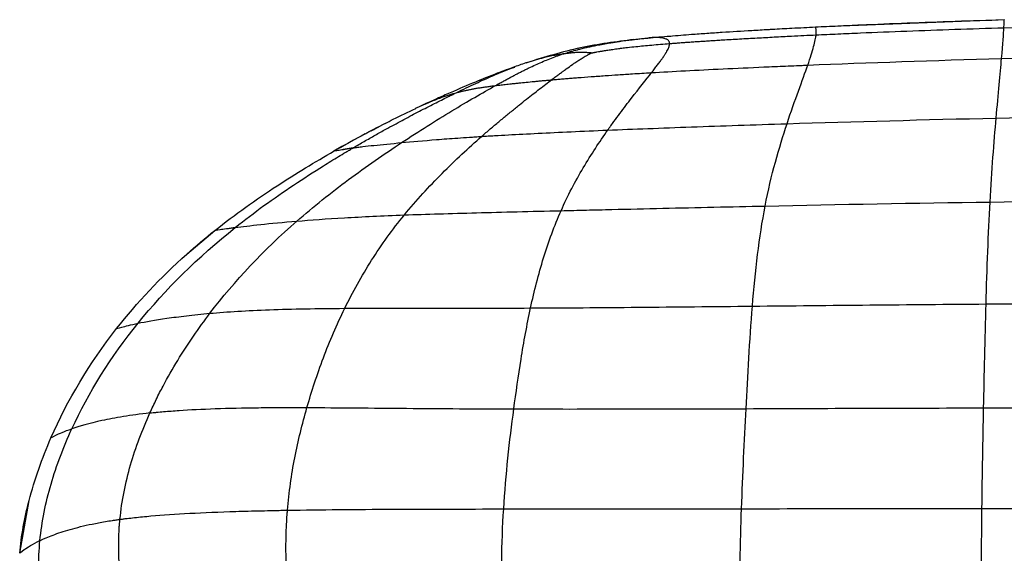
# Paper-space layout '_Right' of a CAD drawing. Header units: millimetres. Extents: x -152 to 619, y 0 to 682.
# Tile 4 of 10: x -93 to 24, y 458 to 522. Entities that reach past the tile are written whole.
import ezdxf

# ---------------------------------------------------------------- set-up
doc = ezdxf.new("R2010")
doc.units = ezdxf.units.MM

psp = doc.layouts.new('_Right')

# ---------------------------------------------------------------- linework, layer by layer
at = {"color": 7, "linetype": 'Continuous', "lineweight": 25}
for p, q in [((1.95, 520.88), (24.36, 521.75)), ((-17.97, 519.57), (-19.73, 519.36)), ((-16.66, 519.69), (-15.23, 519.8)), ((-32.32, 516.62), (-32.39, 516.6)), ((-33.84, 516.08), (-33.75, 516.12)), ((-44.77, 511.56), (-44.45, 511.7)), ((-52.93, 506.52), (-54.12, 506.33)), ((-72.68, 493.89), (-69.33, 496.72)), ((-69.19, 496.74), (-69.33, 496.72)), ((-80.87, 485.09), (-81, 485.05)), ((-88.67, 472.15), (-88.79, 472.08)), ((-92.5, 458.36), (-91.39, 464.62))]:
    psp.add_line(p, q, dxfattribs=at)
for points, knots in [([(1.95, 520.88), (2.39, 520.91), (2.83, 520.93), (3.71, 520.97), (5.04, 521.03), (6.39, 521.09), (9.12, 521.21), (10.97, 521.29), (16.59, 521.51), (20.44, 521.64), (24.36, 521.75)], [0, 0, 0, 0, 0.0625, 0.0625, 0.125, 0.25, 0.25, 0.5, 0.5, 1, 1, 1, 1]), ([(-16.66, 519.69), (-16.21, 519.73), (-15.34, 519.8), (-14.05, 519.91), (-12.59, 520.02), (-10.95, 520.14), (-8.57, 520.3), (-6.13, 520.45), (-4.29, 520.55), (-3.63, 520.59)], [0, 0, 0, 0, 0.10181, 0.200916, 0.298283, 0.43817, 0.578187, 0.846943, 1, 1, 1, 1]), ([(-3.63, 520.59), (-3.48, 520.6), (-3.33, 520.61), (-3.19, 520.61), (-2.41, 520.66), (-1.64, 520.7), (-0.86, 520.74), (0.08, 520.79), (1.02, 520.84), (1.95, 520.88)], [-0.000438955, -0.000438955, -0.000438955, -0.000438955, 0, 0, 0, 0.002332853, 0.002332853, 0.002332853, 0.005148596, 0.005148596, 0.005148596, 0.005148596]), ([(2.02, 519.94), (2.03, 520.09), (2.04, 520.22), (2.04, 520.44), (2.03, 520.53), (2, 520.68), (1.99, 520.74), (1.96, 520.83), (1.95, 520.85), (1.95, 520.87)], [0, 0, 0, 0, 0.25, 0.25, 0.5, 0.5, 0.75, 0.75, 1, 1, 1, 1]), ([(2.02, 519.94), (2.45, 519.96), (2.88, 519.98), (3.74, 520.02), (5.05, 520.08), (6.39, 520.14), (9.08, 520.25), (10.92, 520.32), (16.53, 520.54), (20.39, 520.67), (24.31, 520.79)], [0, 0, 0, 0, 0.0625, 0.0625, 0.125, 0.25, 0.25, 0.5, 0.5, 1, 1, 1, 1]), ([(-19.61, 519.39), (-21.73, 519.12), (-25.99, 518.58), (-30.22, 517.29), (-32.34, 516.63)], [0, 0, 0, 0, 0.4969483, 1, 1, 1, 1]), ([(-24.66, 517.79), (-24.64, 517.79), (-24.6, 517.8), (-24.55, 517.81), (-24.49, 517.82), (-24.45, 517.83), (-24.4, 517.84), (-24.34, 517.85), (-24.25, 517.87), (-24.17, 517.88), (-24.09, 517.9), (-23.93, 517.93), (-23.71, 517.97), (-23.54, 518), (-23.48, 518.01), (-23.48, 518.01), (-23.47, 518.01), (-23.42, 518.02), (-23.29, 518.04), (-22.98, 518.09), (-22.53, 518.16), (-21.92, 518.25), (-21.44, 518.31), (-21.17, 518.35), (-21.11, 518.36), (-21.1, 518.36), (-21.08, 518.36), (-20.84, 518.39), (-20.27, 518.46), (-19.4, 518.55), (-18.44, 518.65), (-17.48, 518.74), (-16.44, 518.82), (-15.73, 518.88), (-15.37, 518.91)], [0, 0, 0, 0, 0.00638, 0.012994, 0.016108, 0.026192, 0.02692, 0.032623, 0.046743, 0.056846, 0.057602, 0.073096, 0.111898, 0.129763, 0.130222, 0.130769, 0.131345, 0.131784, 0.150064, 0.173635, 0.234215, 0.299574, 0.375154, 0.388655, 0.390218, 0.391782, 0.39374, 0.396607, 0.470736, 0.578638, 0.67389, 0.777043, 0.885528, 1, 1, 1, 1]), ([(-23.86, 518.74), (-23.73, 518.76), (-23.47, 518.81), (-23.07, 518.89), (-22.69, 518.95), (-22.11, 519.05), (-21.17, 519.19), (-20.24, 519.31), (-19.35, 519.42), (-18.94, 519.47), (-18.41, 519.52), (-18.17, 519.55), (-17.97, 519.57)], [0, 0, 0, 0, 0.0706463, 0.1421749, 0.2149136, 0.2738561, 0.4441437, 0.7003195, 0.7421457, 0.8798844, 0.904296, 1, 1, 1, 1]), ([(-15.37, 518.91), (-15.37, 518.93), (-15.37, 518.97), (-15.38, 519.03), (-15.4, 519.12), (-15.45, 519.21), (-15.54, 519.31), (-15.63, 519.37), (-15.71, 519.42), (-15.81, 519.47), (-15.99, 519.53), (-16.3, 519.6), (-16.66, 519.62), (-17.01, 519.62), (-17.3, 519.62), (-17.61, 519.6), (-17.85, 519.58), (-17.97, 519.57)], [0, 0, 0, 0, 0.025155, 0.050491, 0.101613, 0.163284, 0.225392, 0.303638, 0.324279, 0.358801, 0.456276, 0.556437, 0.702479, 0.776385, 0.841366, 0.917645, 1, 1, 1, 1]), ([(-17.51, 515.46), (-17.45, 515.53), (-17.33, 515.69), (-17.16, 515.91), (-16.99, 516.13), (-16.83, 516.34), (-16.68, 516.54), (-16.53, 516.73), (-16.39, 516.92), (-16.27, 517.1), (-16.14, 517.27), (-16.03, 517.44), (-15.9, 517.64), (-15.75, 517.87), (-15.61, 518.12), (-15.5, 518.35), (-15.42, 518.56), (-15.38, 518.75), (-15.37, 518.86), (-15.37, 518.91)], [0, 0, 0, 0, 0.047349, 0.094429, 0.141252, 0.187832, 0.234184, 0.28032, 0.326254, 0.372, 0.417571, 0.462981, 0.508242, 0.590872, 0.67313, 0.755095, 0.836844, 0.918454, 1, 1, 1, 1]), ([(-15.37, 518.91), (-15.19, 518.93), (-14.83, 518.95), (-14.27, 519), (-13.71, 519.04), (-13.33, 519.07), (-13.13, 519.08)], [0, 0, 0, 0, 0.241159, 0.488301, 0.741261, 1, 1, 1, 1]), ([(-13.13, 519.08), (-12.92, 519.09), (-12.49, 519.13), (-11.83, 519.17), (-11.16, 519.21), (-10.47, 519.26), (-9.77, 519.3), (-8.63, 519.37), (-7.03, 519.47), (-5, 519.58), (-2.94, 519.69), (-1.1, 519.79), (0.56, 519.87), (1.53, 519.92), (2.02, 519.94)], [0, 0, 0, 0, 0.042562, 0.086089, 0.130563, 0.175965, 0.222275, 0.269473, 0.401229, 0.538897, 0.671434, 0.808325, 0.903303, 1, 1, 1, 1]), ([(1.03, 516.35), (1.33, 517.23), (1.56, 517.95), (1.81, 518.84), (1.87, 519.1), (1.95, 519.45), (1.98, 519.61), (2, 519.78), (2.01, 519.86), (2.02, 519.9), (2.02, 519.92), (2.02, 519.93), (2.02, 519.93), (2.02, 519.94)], [0, 0, 0, 0, 0.5, 0.5, 0.75, 0.75, 0.875, 0.9375, 0.96875, 0.984375, 0.992188, 0.992188, 1, 1, 1, 1]), ([(-29.37, 514.61), (-29.37, 514.61), (-29.36, 514.61), (-29.36, 514.61), (-29.34, 514.63), (-29.17, 514.75), (-28.88, 514.98), (-28.49, 515.27), (-28.15, 515.52), (-27.94, 515.67), (-27.85, 515.74), (-27.84, 515.75), (-27.84, 515.75), (-27.77, 515.8), (-27.45, 516.03), (-27.12, 516.26), (-26.75, 516.52), (-26.6, 516.63), (-26.43, 516.74), (-26.24, 516.86), (-26.01, 517.01), (-25.73, 517.19), (-25.55, 517.29), (-25.45, 517.36), (-25.42, 517.37), (-25.4, 517.39), (-25.32, 517.43), (-25.2, 517.5), (-25.09, 517.56), (-25.02, 517.6), (-25, 517.61), (-24.98, 517.62), (-24.95, 517.64), (-24.9, 517.66), (-24.85, 517.69), (-24.82, 517.71), (-24.79, 517.72), (-24.77, 517.74), (-24.73, 517.76), (-24.7, 517.77), (-24.67, 517.78), (-24.66, 517.79)], [0, 0, 0, 0, 0.0005138, 0.0009307, 0.0013472, 0.014709, 0.0975848, 0.172268, 0.2454198, 0.2999861, 0.3011611, 0.3026864, 0.3041348, 0.3053541, 0.3462637, 0.5014104, 0.5114094, 0.5851684, 0.6027462, 0.6207135, 0.7076176, 0.7561553, 0.8118518, 0.827045, 0.8277428, 0.8283179, 0.8454415, 0.8787484, 0.9103699, 0.921286, 0.9253244, 0.9258043, 0.9328019, 0.9460811, 0.9588578, 0.9655491, 0.9659818, 0.9799347, 0.9833005, 0.9917111, 1, 1, 1, 1]), ([(-28.04, 517.67), (-27.96, 517.69), (-27.79, 517.75), (-27.59, 517.81), (-27.34, 517.89), (-27.17, 517.94), (-26.99, 517.99), (-26.69, 518.08), (-26.34, 518.17), (-25.7, 518.34), (-25.14, 518.47), (-24.51, 518.61), (-24.14, 518.68), (-23.96, 518.72), (-23.86, 518.74)], [0, 0, 0, 0, 0.062707, 0.125855, 0.155918, 0.249268, 0.252207, 0.292232, 0.475526, 0.503307, 0.752226, 0.875925, 0.937849, 1, 1, 1, 1]), ([(-24.66, 517.79), (-24.67, 517.79), (-24.69, 517.79), (-24.72, 517.79), (-24.76, 517.8), (-24.79, 517.8), (-24.81, 517.8), (-24.85, 517.8), (-24.9, 517.81), (-24.94, 517.81), (-24.98, 517.82), (-25.06, 517.82), (-25.17, 517.83), (-25.27, 517.83), (-25.32, 517.84), (-25.34, 517.84), (-25.48, 517.85), (-25.71, 517.85), (-25.95, 517.85), (-26.09, 517.85), (-26.3, 517.84), (-26.63, 517.83), (-27.08, 517.79), (-27.46, 517.74), (-27.78, 517.7), (-27.95, 517.68), (-28.04, 517.67)], [0, 0, 0, 0, 0.008851, 0.017797, 0.02207, 0.036162, 0.03662, 0.043703, 0.064085, 0.078458, 0.078957, 0.094532, 0.144259, 0.179573, 0.180793, 0.182243, 0.198485, 0.305597, 0.393982, 0.41224, 0.430058, 0.584091, 0.709144, 0.842568, 0.920781, 1, 1, 1, 1]), ([(-36.04, 513.92), (-35.89, 514), (-35.59, 514.17), (-35.14, 514.42), (-34.71, 514.65), (-34.28, 514.88), (-33.86, 515.11), (-33.45, 515.32), (-33.05, 515.53), (-32.65, 515.73), (-32.26, 515.92), (-31.74, 516.17), (-31.11, 516.47), (-30.35, 516.8), (-29.59, 517.11), (-28.82, 517.4), (-28.3, 517.58), (-28.04, 517.67)], [0, 0, 0, 0, 0.054929, 0.109259, 0.16301, 0.216197, 0.268837, 0.320945, 0.372535, 0.423617, 0.474202, 0.524301, 0.623197, 0.720193, 0.815325, 0.908615, 1, 1, 1, 1]), ([(-32.25, 516.67), (-32.5, 516.58), (-33.01, 516.41), (-33.52, 516.23), (-33.78, 516.14)], [0, 0, 0, 0, 0.498261, 1, 1, 1, 1]), ([(-28.04, 517.67), (-28.21, 517.64), (-28.46, 517.6), (-28.8, 517.55), (-28.96, 517.51), (-29.44, 517.42), (-30.46, 517.21), (-31.64, 516.83), (-32.32, 516.62)], [0, 0, 0, 0, 0.143312, 0.217149, 0.262001, 0.268731, 0.580189, 1, 1, 1, 1]), ([(-33.72, 516.15), (-34.42, 515.9), (-35.96, 515.34), (-38.53, 514.3), (-40.92, 513.28), (-42.95, 512.38), (-43.97, 511.92), (-44.46, 511.69)], [0, 0, 0, 0, 0.201018, 0.442289, 0.720832, 0.866404, 1, 1, 1, 1]), ([(-40.69, 513.07), (-39.9, 513.45), (-38.32, 514.21), (-35.99, 515.27), (-34.65, 515.78), (-33.84, 516.08)], [0, 0, 0, 0, 0.290554, 0.576995, 1, 1, 1, 1]), ([(-29.37, 514.61), (-29.27, 514.61), (-29.08, 514.63), (-28.79, 514.66), (-28.49, 514.68), (-28.19, 514.71), (-27.88, 514.73), (-27.56, 514.76), (-27.24, 514.78), (-26.92, 514.81), (-26.59, 514.84), (-25.86, 514.89), (-24.68, 514.98), (-23.07, 515.1), (-21.43, 515.21), (-19.97, 515.31), (-18.66, 515.39), (-17.9, 515.43), (-17.51, 515.46)], [0, 0, 0, 0, 0.0287049, 0.0573526, 0.0859729, 0.1145952, 0.1432477, 0.1719584, 0.2007545, 0.229663, 0.2587103, 0.2879225, 0.4195075, 0.556858, 0.6842838, 0.8186793, 0.9076564, 1, 1, 1, 1]), ([(-22.71, 508.63), (-22.69, 508.65), (-22.68, 508.67), (-22.65, 508.71), (-22.6, 508.78), (-22.5, 508.93), (-22.28, 509.23), (-21.86, 509.82), (-21.5, 510.3), (-20.79, 511.26), (-20.33, 511.86), (-19, 513.58), (-18.19, 514.6), (-17.51, 515.46)], [0, 0, 0, 0, 0.007813, 0.007813, 0.015625, 0.03125, 0.0625, 0.125, 0.25, 0.25, 0.5, 0.5, 1, 1, 1, 1]), ([(-17.51, 515.46), (-14.99, 515.6), (-12.14, 515.76), (-7.47, 515.98), (-5.85, 516.05), (-3.33, 516.17), (-2.47, 516.2), (-1.18, 516.26), (-0.52, 516.28), (0.14, 516.31), (0.58, 516.33), (0.81, 516.34), (1.03, 516.35)], [0, 0, 0, 0, 0.5, 0.5, 0.75, 0.75, 0.875, 0.875, 0.9375, 0.96875, 0.96875, 1, 1, 1, 1]), ([(-37.68, 507.88), (-37.5, 508.03), (-37.16, 508.33), (-36.65, 508.78), (-36.14, 509.21), (-35.63, 509.63), (-35.13, 510.05), (-34.64, 510.46), (-34.15, 510.86), (-33.67, 511.25), (-33.08, 511.73), (-32.37, 512.29), (-31.57, 512.92), (-30.8, 513.52), (-30.06, 514.08), (-29.6, 514.43), (-29.37, 514.61)], [0, 0, 0, 0, 0.057918, 0.115783, 0.173553, 0.231186, 0.288638, 0.345867, 0.40283, 0.459485, 0.51579, 0.61611, 0.714923, 0.811995, 0.907094, 1, 1, 1, 1]), ([(-36.04, 513.92), (-35.96, 513.93), (-35.79, 513.95), (-35.51, 513.98), (-35.21, 514.01), (-34.88, 514.05), (-34.52, 514.09), (-34.13, 514.14), (-33.7, 514.18), (-33.13, 514.24), (-32.4, 514.32), (-31.63, 514.39), (-30.97, 514.46), (-30.46, 514.51), (-29.93, 514.55), (-29.55, 514.59), (-29.37, 514.61)], [0, 0, 0, 0, 0.056797, 0.116715, 0.179575, 0.245192, 0.313382, 0.383966, 0.456775, 0.531662, 0.65269, 0.771228, 0.829156, 0.886508, 0.94341, 1, 1, 1, 1]), ([(-52.93, 506.52), (-52.71, 506.65), (-52.27, 506.91), (-51.61, 507.29), (-50.96, 507.66), (-50.31, 508.03), (-49.67, 508.39), (-48.6, 508.98), (-47.13, 509.78), (-45.28, 510.76), (-43.5, 511.67), (-42.17, 512.34), (-41.25, 512.8), (-40.87, 512.98), (-40.69, 513.07)], [0, 0, 0, 0, 0.050328, 0.100449, 0.150354, 0.200035, 0.249484, 0.298696, 0.448783, 0.596409, 0.746263, 0.893506, 0.946904, 1, 1, 1, 1]), ([(-47.18, 507.14), (-45.11, 508.51), (-43.1, 509.77), (-39.33, 512.05), (-37.58, 513.06), (-36.04, 513.92)], [0, 0, 0, 0, 0.5, 0.5, 1, 1, 1, 1]), ([(-44.45, 511.7), (-44.44, 511.71), (-44.29, 511.77), (-44.04, 511.88), (-43.69, 512.03), (-43.34, 512.17), (-42.99, 512.31), (-42.59, 512.46), (-42.14, 512.62), (-41.65, 512.78), (-41.17, 512.93), (-40.86, 513.02), (-40.69, 513.07)], [0, 0, 0, 0, 0.013462, 0.103171, 0.192873, 0.283155, 0.37229, 0.466279, 0.599764, 0.73806, 0.860952, 1, 1, 1, 1]), ([(-40.69, 513.07), (-40.56, 513.1), (-40.31, 513.17), (-39.93, 513.27), (-39.56, 513.35), (-39.18, 513.43), (-38.8, 513.51), (-38.4, 513.58), (-37.97, 513.65), (-37.5, 513.72), (-37.03, 513.79), (-36.55, 513.85), (-36.21, 513.9), (-36.04, 513.92)], [0, 0, 0, 0, 0.088143, 0.175924, 0.263189, 0.349785, 0.435556, 0.520346, 0.620599, 0.718949, 0.815135, 0.9089, 1, 1, 1, 1]), ([(-49.11, 509.42), (-48.8, 509.59), (-47.6, 510.21), (-46.39, 510.78), (-45.49, 511.21)], [0, 0, 0, 0, 0.262149, 1, 1, 1, 1]), ([(-44.39, 511.73), (-44.61, 511.63), (-45.07, 511.41), (-45.39, 511.26), (-45.56, 511.18)], [0, 0, 0, 0, 0.461991, 1, 1, 1, 1]), ([(22.67, 500.09), (22.77, 501.97), (22.89, 503.74), (23.13, 507.07), (23.26, 508.62), (23.39, 510.06)], [0, 0, 0, 0, 0.5, 0.5, 1, 1, 1, 1]), ([(-49.11, 509.43), (-50.04, 508.95), (-52.13, 507.87), (-54.12, 506.74), (-55.22, 506.11)], [0, 0, 0, 0, 0.443543, 1, 1, 1, 1]), ([(-51.52, 508.17), (-51.38, 508.25), (-50.84, 508.54), (-50.29, 508.82), (-49.89, 509.02)], [0, 0, 0, 0, 0.27143, 1, 1, 1, 1]), ([(-37.68, 507.88), (-37.66, 507.88), (-37.64, 507.88), (-37.61, 507.89), (-37.57, 507.89), (-37.46, 507.9), (-37.23, 507.91), (-36.79, 507.94), (-36.4, 507.96), (-35.6, 508.01), (-35.06, 508.04), (-33.38, 508.13), (-32.21, 508.19), (-28.48, 508.38), (-25.75, 508.5), (-22.71, 508.63)], [0, 0, 0, 0, 0.003906, 0.003906, 0.007812, 0.015625, 0.03125, 0.0625, 0.125, 0.125, 0.25, 0.25, 0.5, 0.5, 1, 1, 1, 1]), ([(-28.25, 499.06), (-27.45, 500.86), (-26.56, 502.55), (-24.67, 505.74), (-23.68, 507.24), (-22.71, 508.63)], [0, 0, 0, 0, 0.5, 0.5, 1, 1, 1, 1]), ([(-22.71, 508.63), (-19.67, 508.75), (-16.33, 508.88), (-9.18, 509.14), (-5.38, 509.27), (-1.43, 509.39)], [0, 0, 0, 0, 0.5, 0.5, 1, 1, 1, 1]), ([(-4.03, 499.61), (-3.67, 501.46), (-3.26, 503.19), (-2.37, 506.45), (-1.89, 507.98), (-1.43, 509.39)], [0, 0, 0, 0, 0.5, 0.5, 1, 1, 1, 1]), ([(-47.18, 507.14), (-45.96, 507.26), (-44.59, 507.38), (-42.23, 507.57), (-41.4, 507.63), (-40.06, 507.72), (-39.61, 507.76), (-38.9, 507.8), (-38.54, 507.83), (-38.11, 507.85), (-37.89, 507.87), (-37.78, 507.87), (-37.74, 507.88), (-37.71, 507.88), (-37.69, 507.88), (-37.68, 507.88)], [0, 0, 0, 0, 0.5, 0.5, 0.75, 0.75, 0.875, 0.875, 0.9375, 0.96875, 0.984375, 0.992188, 0.996094, 0.996094, 1, 1, 1, 1]), ([(-46.85, 498.55), (-45.44, 500.28), (-43.92, 501.93), (-40.81, 505.05), (-39.23, 506.52), (-37.68, 507.88)], [0, 0, 0, 0, 0.5, 0.5, 1, 1, 1, 1]), ([(-66.91, 497.07), (-64.7, 498.84), (-62.36, 500.52), (-58.81, 502.89), (-57.62, 503.66), (-55.85, 504.76), (-55.26, 505.13), (-54.38, 505.66), (-53.94, 505.92), (-53.43, 506.22), (-53.18, 506.37), (-53.07, 506.44), (-53, 506.48), (-52.96, 506.5), (-52.93, 506.52)], [0, 0, 0, 0, 0.5, 0.5, 0.75, 0.75, 0.875, 0.875, 0.9375, 0.96875, 0.984375, 0.992188, 0.992188, 1, 1, 1, 1]), ([(-59.61, 497.82), (-57.64, 499.54), (-55.57, 501.19), (-51.38, 504.3), (-49.25, 505.78), (-47.18, 507.14)], [0, 0, 0, 0, 0.5, 0.5, 1, 1, 1, 1]), ([(-55.03, 506.18), (-54.94, 506.19), (-54.74, 506.24), (-53.58, 506.42), (-52.93, 506.52)], [0, 0, 0, 0, 0.440913, 1, 1, 1, 1]), ([(-52.93, 506.52), (-52.91, 506.52), (-52.88, 506.53), (-52.84, 506.53), (-52.77, 506.54), (-52.62, 506.56), (-52.29, 506.61), (-51.99, 506.64), (-51.38, 506.72), (-50.93, 506.77), (-49.5, 506.92), (-48.41, 507.03), (-47.18, 507.14)], [0, 0, 0, 0, 0.015625, 0.015625, 0.03125, 0.0625, 0.125, 0.25, 0.25, 0.5, 0.5, 1, 1, 1, 1]), ([(-46.85, 498.55), (-44.24, 498.65), (-41.38, 498.73), (-35.18, 498.9), (-31.85, 498.98), (-28.25, 499.06)], [0, 0, 0, 0, 0.5, 0.5, 1, 1, 1, 1]), ([(-31.87, 487.5), (-31.43, 489.51), (-30.92, 491.51), (-29.73, 495.39), (-29.04, 497.26), (-28.25, 499.06)], [0, 0, 0, 0, 0.5, 0.5, 1, 1, 1, 1]), ([(-28.25, 499.06), (-27.25, 499.09), (-26.25, 499.11), (-24.24, 499.16), (-23.24, 499.18), (-20.22, 499.25), (-18.2, 499.3), (-14.16, 499.39), (-12.13, 499.44), (-8.08, 499.53), (-6.06, 499.57), (-4.03, 499.61)], [0, 0, 0, 0, 0.125, 0.125, 0.25, 0.25, 0.5, 0.5, 0.75, 0.75, 1, 1, 1, 1]), ([(-5.54, 487.72), (-5.37, 489.79), (-5.17, 491.84), (-4.68, 495.83), (-4.38, 497.77), (-4.03, 499.61)], [0, 0, 0, 0, 0.5, 0.5, 1, 1, 1, 1]), ([(22.19, 487.98), (22.25, 490.08), (22.32, 492.17), (22.47, 496.23), (22.56, 498.21), (22.67, 500.09)], [0, 0, 0, 0, 0.5, 0.5, 1, 1, 1, 1]), ([(-59.61, 497.82), (-57.96, 497.96), (-56.08, 498.09), (-51.84, 498.34), (-49.47, 498.45), (-46.85, 498.55)], [0, 0, 0, 0, 0.5, 0.5, 1, 1, 1, 1]), ([(-53.92, 487.46), (-52.97, 489.4), (-51.91, 491.31), (-49.56, 495.02), (-48.27, 496.82), (-46.85, 498.55)], [0, 0, 0, 0, 0.5, 0.5, 1, 1, 1, 1]), ([(-69.33, 496.72), (-69.33, 496.72), (-69.13, 496.76), (-68.52, 496.85), (-68.27, 496.89), (-67.82, 496.95), (-67.66, 496.97), (-67.39, 497.01), (-67.26, 497.02), (-67.09, 497.05), (-67, 497.06), (-66.96, 497.06), (-66.94, 497.06), (-66.93, 497.07), (-66.91, 497.07)], [0, 0, 0, 0, 0.5, 0.5, 0.75, 0.75, 0.875, 0.875, 0.9375, 0.96875, 0.984375, 0.992188, 0.992188, 1, 1, 1, 1]), ([(-66.91, 497.07), (-66.11, 497.17), (-65.11, 497.29), (-62.68, 497.55), (-61.26, 497.68), (-59.61, 497.82)], [0, 0, 0, 0, 0.5, 0.5, 1, 1, 1, 1]), ([(-69.92, 486.87), (-68.9, 486.96), (-67.8, 487.04), (-65.44, 487.18), (-64.18, 487.24), (-61.51, 487.34), (-60.09, 487.38), (-57.11, 487.43), (-55.55, 487.45), (-53.92, 487.46)], [0, 0, 0, 0, 0.25, 0.25, 0.5, 0.5, 0.75, 0.75, 1, 1, 1, 1]), ([(-58.41, 475.67), (-57.85, 477.62), (-57.2, 479.6), (-55.72, 483.55), (-54.87, 485.52), (-53.92, 487.46)], [0, 0, 0, 0, 0.5, 0.5, 1, 1, 1, 1]), ([(-53.92, 487.46), (-52.3, 487.47), (-50.61, 487.48), (-47.13, 487.48), (-45.33, 487.48), (-39.8, 487.48), (-35.92, 487.48), (-31.87, 487.5)], [0, 0, 0, 0, 0.25, 0.25, 0.5, 0.5, 1, 1, 1, 1]), ([(-33.86, 475.51), (-33.6, 477.44), (-33.32, 479.42), (-32.67, 483.45), (-32.3, 485.48), (-31.87, 487.5)], [0, 0, 0, 0, 0.5, 0.5, 1, 1, 1, 1]), ([(-31.87, 487.5), (-27.81, 487.52), (-23.53, 487.55), (-14.7, 487.63), (-10.15, 487.67), (-5.54, 487.72)], [0, 0, 0, 0, 0.5, 0.5, 1, 1, 1, 1]), ([(-6.29, 475.54), (-6.18, 477.48), (-6.08, 479.49), (-5.84, 483.58), (-5.71, 485.65), (-5.54, 487.72)], [0, 0, 0, 0, 0.5, 0.5, 1, 1, 1, 1]), ([(-5.54, 487.72), (-0.93, 487.77), (3.75, 487.82), (13.04, 487.9), (17.67, 487.94), (22.19, 487.98)], [0, 0, 0, 0, 0.5, 0.5, 1, 1, 1, 1]), ([(21.9, 475.64), (21.95, 477.59), (21.99, 479.63), (22.08, 483.77), (22.13, 485.88), (22.19, 487.98)], [0, 0, 0, 0, 0.5, 0.5, 1, 1, 1, 1]), ([(-78.45, 485.69), (-77.57, 485.87), (-76.44, 486.07), (-74.33, 486.38), (-73.56, 486.48), (-71.86, 486.68), (-70.93, 486.78), (-69.92, 486.87)], [0, 0, 0, 0, 0.5, 0.5, 0.75, 0.75, 1, 1, 1, 1]), ([(-77.05, 475.03), (-76.8, 475.58), (-76.55, 476.12), (-76.03, 477.18), (-75.76, 477.71), (-74.93, 479.27), (-74.35, 480.29), (-73.14, 482.26), (-72.52, 483.22), (-71.24, 485.08), (-70.59, 485.99), (-69.92, 486.87)], [0, 0, 0, 0, 0.125, 0.125, 0.25, 0.25, 0.5, 0.5, 0.75, 0.75, 1, 1, 1, 1]), ([(-81, 485.05), (-81, 485.05), (-80.8, 485.12), (-79.97, 485.34), (-79.33, 485.5), (-78.45, 485.69)], [0, 0, 0, 0, 0.5, 0.5, 1, 1, 1, 1]), ([(-77.05, 475.03), (-76.92, 475.04), (-76.79, 475.06), (-76.53, 475.08), (-76.13, 475.13), (-75.71, 475.16), (-74.84, 475.24), (-74.23, 475.29), (-72.29, 475.42), (-70.86, 475.49), (-67.71, 475.6), (-66, 475.64), (-63.26, 475.67), (-62.32, 475.67), (-60.88, 475.67), (-60.39, 475.67), (-59.66, 475.67), (-59.41, 475.67), (-58.91, 475.67), (-58.66, 475.67), (-58.41, 475.67)], [0, 0, 0, 0, 0.03125, 0.03125, 0.0625, 0.125, 0.125, 0.25, 0.25, 0.5, 0.5, 0.75, 0.75, 0.875, 0.875, 0.9375, 0.9375, 0.96875, 0.96875, 1, 1, 1, 1]), ([(-60.72, 463.48), (-60.54, 465.61), (-60.25, 467.69), (-59.46, 471.75), (-58.97, 473.72), (-58.41, 475.67)], [0, 0, 0, 0, 0.5, 0.5, 1, 1, 1, 1]), ([(-58.41, 475.67), (-56.54, 475.67), (-54.61, 475.65), (-50.65, 475.62), (-48.64, 475.6), (-42.47, 475.55), (-38.22, 475.52), (-33.86, 475.51)], [0, 0, 0, 0, 0.25, 0.25, 0.5, 0.5, 1, 1, 1, 1]), ([(-6.29, 475.54), (-1.59, 475.56), (3.11, 475.58), (12.51, 475.61), (17.21, 475.62), (21.9, 475.64)], [0, 0, 0, 0, 0.5, 0.5, 1, 1, 1, 1]), ([(21.7, 463.67), (21.73, 465.72), (21.76, 467.74), (21.83, 471.71), (21.87, 473.68), (21.9, 475.64)], [0, 0, 0, 0, 0.5, 0.5, 1, 1, 1, 1]), ([(21.9, 475.64), (26.29, 475.65), (30.67, 475.66), (35.05, 475.66), (36.15, 475.67), (37.24, 475.67), (38.34, 475.67), (39.44, 475.67), (40.53, 475.67), (41.63, 475.67), (43.82, 475.68), (46.01, 475.68), (48.2, 475.68)], [0, 0, 0, 0, 0.01314826, 0.01314826, 0.01314826, 0.01643533, 0.01643533, 0.01643533, 0.01972239, 0.01972239, 0.01972239, 0.02629653, 0.02629653, 0.02629653, 0.02629653]), ([(-77.05, 475.03), (-78.21, 474.9), (-79.25, 474.75), (-81.13, 474.45), (-81.98, 474.29), (-84.25, 473.79), (-85.42, 473.45), (-86.31, 473.15)], [0, 0, 0, 0, 0.25, 0.25, 0.5, 0.5, 1, 1, 1, 1]), ([(-80.6, 462.4), (-80.39, 464.6), (-79.95, 466.75), (-78.74, 470.96), (-77.96, 473.01), (-77.05, 475.03)], [0, 0, 0, 0, 0.5, 0.5, 1, 1, 1, 1]), ([(-35.06, 463.63), (-34.93, 465.68), (-34.76, 467.69), (-34.35, 471.65), (-34.11, 473.59), (-33.86, 475.51)], [0, 0, 0, 0, 0.5, 0.5, 1, 1, 1, 1]), ([(-33.86, 475.51), (-29.5, 475.5), (-24.97, 475.5), (-15.74, 475.52), (-11.03, 475.53), (-6.29, 475.54)], [0, 0, 0, 0, 0.5, 0.5, 1, 1, 1, 1]), ([(-6.83, 463.66), (-6.76, 465.7), (-6.67, 467.71), (-6.49, 471.66), (-6.39, 473.61), (-6.29, 475.54)], [0, 0, 0, 0, 0.5, 0.5, 1, 1, 1, 1]), ([(-90.1, 459.87), (-89.88, 462.13), (-89.43, 464.37), (-88.14, 468.81), (-87.3, 471), (-86.31, 473.15)], [0, 0, 0, 0, 0.5, 0.5, 1, 1, 1, 1]), ([(-88.79, 472.08), (-88.79, 472.08), (-88.62, 472.19), (-87.82, 472.58), (-87.21, 472.85), (-86.31, 473.15)], [0, 0, 0, 0, 0.5, 0.5, 1, 1, 1, 1]), ([(-80.6, 462.4), (-80.47, 462.42), (-80.33, 462.43), (-80.05, 462.47), (-79.91, 462.49), (-79.48, 462.54), (-79.18, 462.57), (-78.26, 462.67), (-77.61, 462.74), (-75.54, 462.92), (-74, 463.02), (-70.63, 463.2), (-68.8, 463.28), (-65.88, 463.37), (-64.88, 463.39), (-63.34, 463.43), (-62.82, 463.44), (-62.04, 463.46), (-61.78, 463.46), (-61.38, 463.47), (-61.25, 463.47), (-60.99, 463.48), (-60.85, 463.48), (-60.72, 463.48)], [0, 0, 0, 0, 0.03125, 0.03125, 0.0625, 0.0625, 0.125, 0.125, 0.25, 0.25, 0.5, 0.5, 0.75, 0.75, 0.875, 0.875, 0.9375, 0.9375, 0.96875, 0.96875, 0.984375, 0.984375, 1, 1, 1, 1]), ([(-60.16, 450.48), (-60.53, 452.63), (-60.77, 454.82), (-60.9, 458.09), (-60.91, 459.18), (-60.88, 460.8), (-60.86, 461.34), (-60.81, 462.14), (-60.79, 462.55), (-60.76, 463.01), (-60.74, 463.25), (-60.73, 463.36), (-60.72, 463.42), (-60.72, 463.45), (-60.72, 463.46), (-60.72, 463.47), (-60.72, 463.48)], [0, 0, 0, 0, 0.5, 0.5, 0.75, 0.75, 0.875, 0.875, 0.9375, 0.96875, 0.984375, 0.992187, 0.996094, 0.998047, 0.998047, 1, 1, 1, 1]), ([(-60.72, 463.48), (-58.73, 463.51), (-56.7, 463.54), (-52.54, 463.58), (-50.42, 463.59), (-43.98, 463.62), (-39.56, 463.62), (-35.06, 463.63)], [0, 0, 0, 0, 0.25, 0.25, 0.5, 0.5, 1, 1, 1, 1]), ([(-35.19, 450.99), (-35.29, 453.13), (-35.32, 455.26), (-35.27, 459.49), (-35.19, 461.58), (-35.06, 463.63)], [0, 0, 0, 0, 0.5, 0.5, 1, 1, 1, 1]), ([(-7.04, 451.09), (-7.05, 453.22), (-7.03, 455.34), (-6.96, 459.55), (-6.9, 461.62), (-6.83, 463.66)], [0, 0, 0, 0, 0.5, 0.5, 1, 1, 1, 1]), ([(21.62, 451.07), (21.62, 453.21), (21.63, 455.34), (21.66, 459.55), (21.68, 461.63), (21.7, 463.67)], [0, 0, 0, 0, 0.5, 0.5, 1, 1, 1, 1]), ([(21.7, 463.67), (26.3, 463.68), (30.78, 463.68), (39.57, 463.68), (43.87, 463.68), (48.12, 463.68)], [0, 0, 0, 0, 0.5, 0.5, 1, 1, 1, 1]), ([(-90.1, 459.87), (-90.09, 459.88), (-90.09, 459.88), (-90.07, 459.89), (-90.05, 459.9), (-90, 459.92), (-89.9, 459.97), (-89.7, 460.06), (-89.51, 460.14), (-89.12, 460.31), (-88.84, 460.42), (-87.95, 460.75), (-87.27, 460.98), (-85.73, 461.42), (-84.86, 461.64), (-83.4, 461.94), (-82.88, 462.04), (-82.06, 462.18), (-81.78, 462.22), (-81.35, 462.29), (-81.13, 462.32), (-80.87, 462.36), (-80.74, 462.38), (-80.67, 462.39), (-80.64, 462.39), (-80.62, 462.39), (-80.61, 462.4), (-80.6, 462.4)], [0, 0, 0, 0, 0.003906, 0.003906, 0.007813, 0.015625, 0.03125, 0.0625, 0.125, 0.125, 0.25, 0.25, 0.5, 0.5, 0.75, 0.75, 0.875, 0.875, 0.9375, 0.9375, 0.96875, 0.984375, 0.992187, 0.996094, 0.998047, 0.998047, 1, 1, 1, 1]), ([(-78.98, 449.13), (-79.35, 450.15), (-79.67, 451.2), (-80.19, 453.35), (-80.39, 454.46), (-80.6, 456.15), (-80.66, 456.72), (-80.73, 457.85), (-80.75, 458.42), (-80.76, 459.55), (-80.75, 460.12), (-80.71, 460.97), (-80.69, 461.4), (-80.66, 461.83), (-80.63, 462.11), (-80.62, 462.26), (-80.6, 462.4)], [0, 0, 0, 0, 0.25, 0.25, 0.5, 0.5, 0.625, 0.625, 0.75, 0.75, 0.875, 0.875, 0.9375, 0.96875, 0.96875, 1, 1, 1, 1]), ([(-92.5, 458.36), (-92.5, 458.36), (-92.34, 458.53), (-91.59, 459.07), (-90.99, 459.45), (-90.1, 459.87)], [0, 0, 0, 0, 0.5, 0.5, 1, 1, 1, 1]), ([(-88.07, 446.54), (-88.55, 447.59), (-88.95, 448.68), (-89.58, 450.87), (-89.82, 451.99), (-90.3, 455.35), (-90.32, 457.62), (-90.1, 459.87)], [0, 0, 0, 0, 0.25, 0.25, 0.5, 0.5, 1, 1, 1, 1])]:
    psp.add_open_spline(points, degree=3, knots=knots, dxfattribs=at)
for points in [[(24.31, 520.79), (24.35, 521.49), (24.36, 521.75), (24.36, 521.75)], [(24.31, 520.79), (32.16, 521.02), (40.22, 521.19), (48.39, 521.31)], [(1.95, 520.87), (1.95, 520.88), (1.95, 520.88), (1.95, 520.88)], [(24.03, 517.14), (24.19, 518.93), (24.27, 520.08), (24.31, 520.79)], [(-17.97, 519.57), (-17.53, 519.61), (-17.09, 519.65), (-16.66, 519.69)], [(24.03, 517.14), (32.04, 517.37), (40.19, 517.56), (48.4, 517.71)], [(1.03, 516.35), (8.15, 516.64), (16.03, 516.91), (24.03, 517.14)], [(23.39, 510.06), (23.64, 512.94), (23.88, 515.35), (24.03, 517.14)], [(-1.43, 509.39), (-0.49, 512.22), (0.42, 514.59), (1.03, 516.35)], [(-1.43, 509.39), (6.48, 509.64), (14.97, 509.87), (23.39, 510.06)], [(23.39, 510.06), (31.8, 510.25), (40.14, 510.39), (48.45, 510.5)], [(-51.52, 508.17), (-52.75, 507.51), (-53.97, 506.84), (-55.18, 506.15)], [(-61.93, 502.03), (-59.72, 503.47), (-57.47, 504.84), (-55.18, 506.15)], [(-69.33, 496.72), (-66.95, 498.61), (-64.44, 500.39), (-61.93, 502.03)], [(22.67, 500.09), (31.5, 500.21), (40.05, 500.29), (48.46, 500.34)], [(-4.03, 499.61), (4.69, 499.8), (13.83, 499.97), (22.67, 500.09)], [(-78.45, 485.69), (-75.21, 489.7), (-71.35, 493.53), (-66.91, 497.07)], [(-72.68, 493.89), (-71.61, 494.86), (-70.49, 495.8), (-69.33, 496.72)], [(-69.92, 486.87), (-66.99, 490.7), (-63.54, 494.38), (-59.61, 497.82)], [(-81, 485.05), (-78.59, 488.13), (-75.81, 491.09), (-72.68, 493.89)], [(22.19, 487.98), (31.23, 488.04), (39.89, 488.08), (48.35, 488.09)], [(-88.79, 472.08), (-86.84, 476.55), (-84.24, 480.91), (-81, 485.05)], [(-86.31, 473.15), (-84.33, 477.46), (-81.7, 481.67), (-78.45, 485.69)], [(-91.39, 464.62), (-90.74, 467.13), (-89.86, 469.63), (-88.79, 472.08)], [(-92.5, 458.36), (-92.32, 460.45), (-91.93, 462.54), (-91.39, 464.62)], [(-35.06, 463.63), (-26.06, 463.64), (-16.47, 463.66), (-6.83, 463.66)], [(-6.83, 463.66), (2.81, 463.67), (12.51, 463.67), (21.7, 463.67)]]:
    psp.add_open_spline(points, degree=3, dxfattribs=at)

doc.saveas('drawing.dxf')
